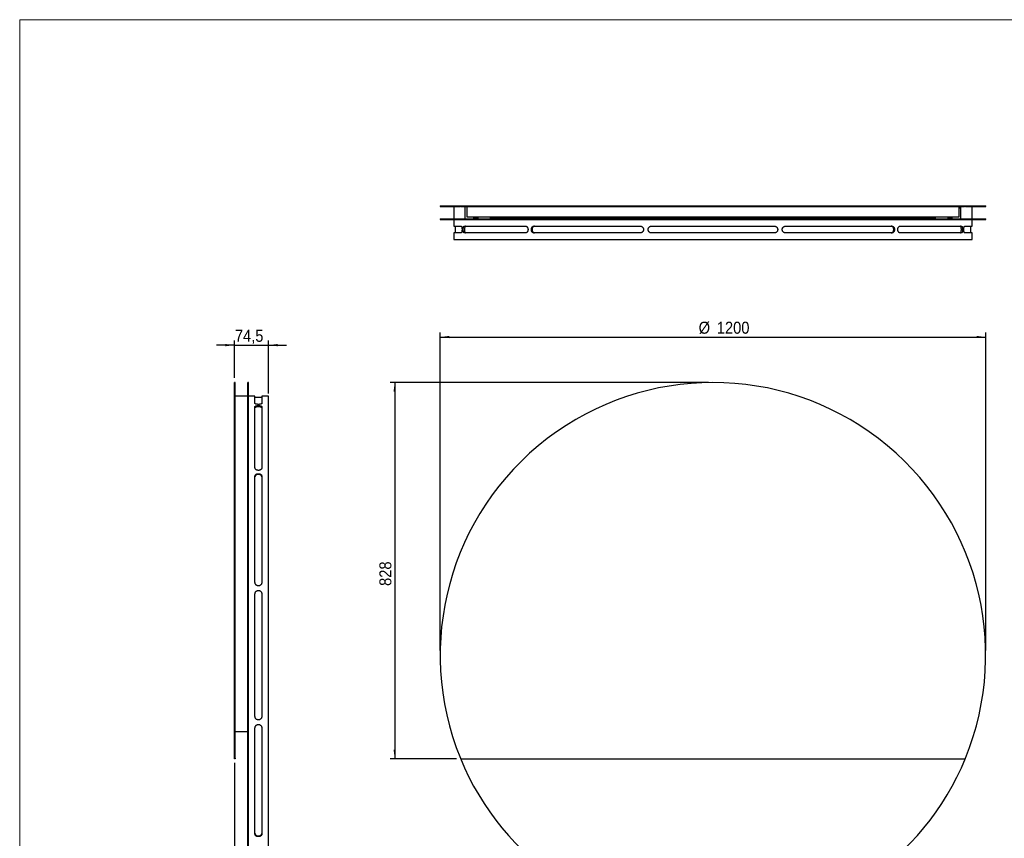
# Model space of a CAD drawing. Header units: millimetres. Extents: x -51 to 4049, y 213 to 3083.
# Tile 2 of 3: x -51 to 2115, y 1281 to 3083. Entities that reach past the tile are written whole.
import ezdxf

# ---------------------------------------------------------------- set-up
doc = ezdxf.new("R2010")
doc.units = ezdxf.units.MM
doc.header["$LTSCALE"] = 10
doc.linetypes.add('SLD-Solido', pattern=[0])
doc.layers.add('QUOTE', color=1, linetype='SLD-Solido')
doc.layers.add('TABELLA', color=7, linetype='Continuous')
doc.styles.add('SLDTEXTSTYLE3', font='GOTHIC.TTF', dxfattribs={"width": 0.913})
doc.dimstyles.new('SLDDIMSTYLE0', dxfattribs={"dimtxt": 26.458333, "dimasz": 20, "dimexe": 0, "dimexo": 0.0625, "dimgap": 6.614583, "dimtad": 1, "dimdec": 1, "dimrnd": 1e-09, "dimzin": 12, "dimdsep": 46, "dimtxsty": 'SLDTEXTSTYLE3', "dimsah": 1, "dimcen": 0.09, "dimadec": 0, "dimazin": 3, "dimtfac": 1, "dimtdec": 1, "dimtofl": 0, "dimtmove": 0, "dimatfit": 3, "dimfxl": 1, "dimfrac": 2, "dimtolj": 1, "dimtzin": 12, "dimarcsym": 0})
doc.dimstyles.new('SLDDIMSTYLE1', dxfattribs={"dimtxt": 26.458333, "dimasz": 20, "dimexe": 0, "dimexo": 0.0625, "dimgap": 6.614583, "dimtad": 1, "dimdec": 1, "dimrnd": 1e-09, "dimzin": 12, "dimdsep": 46, "dimtxsty": 'SLDTEXTSTYLE3', "dimsah": 1, "dimcen": 0.09, "dimadec": 0, "dimazin": 3, "dimtfac": 1, "dimtdec": 1, "dimtmove": 0, "dimatfit": 0, "dimfxl": 1, "dimfrac": 2, "dimtolj": 1, "dimtzin": 12, "dimarcsym": 0})

# ---------------------------------------------------------------- blocks, each defined once
blk = doc.blocks.new('_D')
at = {"layer": 'QUOTE', "transparency": 16777216}
for p, q in [((1463.8, 2284.5), (763.8, 2284.5)), ((773.8, 2284.5), (773.8, 1456.5)), ((910.1, 1456.5), (763.8, 1456.5))]:
    blk.add_line(p, q, dxfattribs=at)
for points in [[(773.8, 2284.5), (771.3, 2264.5), (776.3, 2264.5)], [(773.8, 1456.5), (776.3, 1476.5), (771.3, 1476.5)]]:
    blk.add_solid(points, dxfattribs=at)
at = {"layer": 'QUOTE', "transparency": 16777216, "insert": (740, 1836.8), "char_height": 26.46, "attachment_point": 1, "rotation": 90, "style": 'SLDTEXTSTYLE3'}
blk.add_mtext('828', dxfattribs=at)
blk = doc.blocks.new('_D_1')
at = {"layer": 'QUOTE', "transparency": 16777216}
for p, q in [((873.8, 1694.5), (873.8, 2394.5)), ((873.8, 2384.5), (2073.8, 2384.5)), ((2073.8, 1694.5), (2073.8, 2394.5))]:
    blk.add_line(p, q, dxfattribs=at)
for points in [[(873.8, 2384.5), (893.8, 2382), (893.8, 2387)], [(2073.8, 2384.5), (2053.8, 2387), (2053.8, 2382)]]:
    blk.add_solid(points, dxfattribs=at)
at = {"layer": 'QUOTE', "transparency": 16777216, "char_height": 26.46, "attachment_point": 1, "style": 'SLDTEXTSTYLE3'}
for s, insert in [('%%c', (1442.4, 2418.3)), ('1200', (1482.3, 2418.3))]:
    blk.add_mtext(s, dxfattribs=dict(at, insert=insert))
blk = doc.blocks.new('_D_2')
at = {"layer": 'QUOTE', "transparency": 16777216}
for p, q in [((421.5, 1447.7), (421.5, 1011.1)), ((450.5, 1074.5), (450.5, 1011.1)), ((421.5, 1021.1), (364.2, 1021.1)), ((421.5, 1021.1), (450.5, 1021.1)), ((450.5, 1021.1), (490.5, 1021.1))]:
    blk.add_line(p, q, dxfattribs=at)
for points in [[(421.5, 1021.1), (401.5, 1023.6), (401.5, 1018.6)], [(450.5, 1021.1), (470.5, 1018.6), (470.5, 1023.6)]]:
    blk.add_solid(points, dxfattribs=at)
at = {"layer": 'QUOTE', "transparency": 16777216, "insert": (364.2, 1054.9), "char_height": 26.46, "attachment_point": 1, "style": 'SLDTEXTSTYLE3'}
blk.add_mtext('29', dxfattribs=at)
blk = doc.blocks.new('_D_4')
at = {"layer": 'QUOTE', "transparency": 16777216}
for p, q in [((421.5, 2366.7), (381.5, 2366.7)), ((421.5, 2294.5), (421.5, 2376.7)), ((421.5, 2366.7), (496, 2366.7)), ((496, 2260), (496, 2376.7)), ((496, 2366.7), (536, 2366.7))]:
    blk.add_line(p, q, dxfattribs=at)
for points in [[(421.5, 2366.7), (401.5, 2369.2), (401.5, 2364.2)], [(496, 2366.7), (516, 2364.2), (516, 2369.2)]]:
    blk.add_solid(points, dxfattribs=at)
at = {"layer": 'QUOTE', "transparency": 16777216, "insert": (422.2, 2400.5), "char_height": 26.46, "attachment_point": 1, "style": 'SLDTEXTSTYLE3'}
blk.add_mtext('74,5', dxfattribs=at)

msp = doc.modelspace()

# ---------------------------------------------------------------- linework, layer by layer
for p, q in [((873.78, 2673.58), (873.78, 2672.08)), ((873.78, 2673.58), (918.28, 2673.58)), ((873.78, 2672.08), (918.28, 2672.08)), ((903.78, 2672.08), (903.78, 2644.58)), ((918.28, 2673.58), (920.13, 2673.58)), ((918.28, 2672.08), (918.28, 2673.58)), ((920.13, 2672.08), (918.28, 2672.08)), ((920.13, 2673.58), (2027.43, 2673.58)), ((920.13, 2673.58), (920.13, 2672.08)), ((920.13, 2672.08), (2027.43, 2672.08)), ((929.1, 2644.58), (929.1, 2672.08)), ((932.28, 2672.08), (932.28, 2649.08)), ((2015.28, 2649.08), (2015.28, 2672.08)), ((2015.28, 2669.08), (2018.46, 2669.08)), ((2018.46, 2672.08), (2018.46, 2644.58)), ((2027.43, 2673.58), (2029.28, 2673.58)), ((2027.43, 2672.08), (2027.43, 2673.58)), ((2029.28, 2672.08), (2027.43, 2672.08)), ((2029.28, 2673.58), (2073.78, 2673.58)), ((2029.28, 2673.58), (2029.28, 2672.08)), ((2029.28, 2672.08), (2073.78, 2672.08)), ((2043.78, 2644.58), (2043.78, 2672.08)), ((2073.78, 2672.08), (2073.78, 2673.58)), ((873.78, 2644.58), (873.78, 2643.08)), ((873.78, 2644.58), (2073.78, 2644.58)), ((873.78, 2643.08), (2073.78, 2643.08)), ((903.78, 2643.08), (903.78, 2628.58)), ((932.28, 2649.08), (2015.28, 2649.08)), ((947.24, 2647.08), (947.24, 2644.58)), ((957.24, 2647.08), (947.24, 2647.08)), ((957.24, 2644.58), (957.24, 2647.08)), ((983.78, 2647.08), (983.78, 2644.58)), ((991.75, 2647.08), (983.78, 2647.08)), ((991.75, 2644.58), (991.75, 2647.08)), ((991.75, 2647.08), (1020.78, 2647.08)), ((1020.78, 2647.08), (1020.78, 2644.58)), ((1026.78, 2647.08), (1020.78, 2647.08)), ((1026.78, 2644.58), (1026.78, 2647.08)), ((1026.78, 2647.08), (1920.78, 2647.08)), ((1061.25, 2649.08), (1061.25, 2647.08)), ((1064.3, 2647.08), (1064.3, 2649.08)), ((1068.83, 2647.08), (1068.83, 2649.08)), ((1070.31, 2647.08), (1070.31, 2649.08)), ((1469.42, 2647.08), (1469.42, 2649.08)), ((1470.27, 2649.08), (1470.27, 2647.08)), ((1474.63, 2647.08), (1474.63, 2649.08)), ((1478.14, 2647.08), (1478.14, 2649.08)), ((1877.26, 2647.08), (1877.26, 2649.08)), ((1878.7, 2649.08), (1878.7, 2647.08)), ((1883.22, 2647.08), (1883.22, 2649.08)), ((1886.3, 2647.08), (1886.3, 2649.08)), ((1920.78, 2647.08), (1920.78, 2644.58)), ((1926.78, 2647.08), (1920.78, 2647.08)), ((1926.78, 2644.58), (1926.78, 2647.08)), ((1926.78, 2647.08), (1955.81, 2647.08)), ((1955.81, 2647.08), (1955.81, 2644.58)), ((1963.78, 2647.08), (1955.81, 2647.08)), ((1963.78, 2644.58), (1963.78, 2647.08)), ((1990.32, 2647.08), (1990.32, 2644.58)), ((2000.32, 2647.08), (1990.32, 2647.08)), ((2000.32, 2644.58), (2000.32, 2647.08)), ((2043.78, 2628.58), (2043.78, 2643.08)), ((2073.78, 2643.08), (2073.78, 2644.58)), ((903.78, 2628.58), (920, 2628.58)), ((906.78, 2628.58), (906.78, 2613.58)), ((926.69, 2628.58), (1061.69, 2628.58)), ((1079.97, 2628.58), (1313.8, 2628.58)), ((1338.78, 2628.58), (1608.78, 2628.58)), ((1633.76, 2628.58), (1867.58, 2628.58)), ((1885.87, 2628.58), (2020.87, 2628.58)), ((2027.56, 2628.58), (2043.78, 2628.58)), ((2040.78, 2613.58), (2040.78, 2628.58)), ((903.78, 2613.58), (903.78, 2599.08)), ((920, 2613.58), (903.78, 2613.58)), ((1061.69, 2613.58), (926.69, 2613.58)), ((1313.8, 2613.58), (1079.97, 2613.58)), ((1608.78, 2613.58), (1338.78, 2613.58)), ((1867.58, 2613.58), (1633.76, 2613.58)), ((2020.87, 2613.58), (1885.87, 2613.58)), ((2043.78, 2613.58), (2027.56, 2613.58)), ((2043.78, 2599.08), (2043.78, 2613.58)), ((903.78, 2599.08), (2043.78, 2599.08)), ((422.96, 2284.46), (421.46, 2284.46)), ((421.46, 1457.7), (421.46, 2284.46)), ((422.96, 1457.7), (422.96, 2284.46)), ((451.96, 2284.46), (450.46, 2284.46)), ((450.46, 1684.46), (450.46, 2284.46)), ((451.96, 1684.46), (451.96, 2284.46)), ((434.92, 2254.46), (422.96, 2254.46)), ((450.46, 2254.46), (439.02, 2254.46)), ((466.46, 2254.46), (451.96, 2254.46)), ((466.46, 2238.24), (466.46, 2254.46)), ((495.96, 2254.46), (481.46, 2254.46)), ((481.46, 2254.46), (481.46, 2238.24)), ((495.96, 1684.46), (495.96, 2254.46)), ((481.46, 2251.46), (466.46, 2251.46)), ((466.46, 2096.55), (466.46, 2231.55)), ((481.46, 2231.55), (481.46, 2096.55)), ((466.46, 1844.44), (466.46, 2078.26)), ((481.46, 2078.26), (481.46, 1844.44)), ((466.46, 1549.46), (466.46, 1819.46)), ((481.46, 1819.46), (481.46, 1549.46)), ((450.46, 1084.46), (450.46, 1684.46)), ((451.96, 1084.46), (451.96, 1684.46)), ((495.96, 1114.46), (495.96, 1684.46)), ((422.96, 1516.46), (450.46, 1516.46)), ((466.46, 1290.65), (466.46, 1524.48)), ((481.46, 1524.48), (481.46, 1290.65)), ((421.46, 1457.7), (422.96, 1457.7)), ((421.46, 1456.46), (421.46, 1457.7)), ((422.96, 1456.46), (421.46, 1456.46)), ((422.96, 1457.7), (422.96, 1456.46)), ((920.13, 1456.46), (2027.43, 1456.46))]:
    msp.add_line(p, q)
for centre, radius, start, end in [((1473.78, 1684.46), 600, 337.7947, 202.2053), ((1473.78, 1684.46), 600, 202.2053, 337.7947), ((920.13, 1458.46), 2, 202.2053, 270), ((2027.43, 1458.46), 2, 270, 337.7947)]:
    msp.add_arc(centre, radius, start, end)
for points, knots in [([(920, 2628.58), (920.12, 2628.58), (920.23, 2628.53), (920.41, 2628.39), (920.47, 2628.34), (920.58, 2628.2), (920.64, 2628.12), (920.81, 2627.84), (920.92, 2627.61), (921.12, 2627.08), (921.22, 2626.77), (921.39, 2626.08), (921.47, 2625.7), (921.58, 2625.09), (921.61, 2624.88), (921.68, 2624.44), (921.7, 2624.22), (921.78, 2623.54), (921.81, 2623.06), (921.87, 2622.08), (921.88, 2621.58), (921.88, 2620.84), (921.88, 2620.59), (921.86, 2620.09), (921.85, 2619.85), (921.82, 2619.11), (921.78, 2618.64), (921.7, 2617.95), (921.68, 2617.73), (921.62, 2617.29), (921.58, 2617.08), (921.48, 2616.47), (921.4, 2616.09), (921.22, 2615.39), (921.12, 2615.09), (920.97, 2614.69), (920.92, 2614.56), (920.81, 2614.33), (920.75, 2614.23), (920.58, 2613.95), (920.47, 2613.82), (920.24, 2613.63), (920.12, 2613.58), (920, 2613.58)], [0, 0, 0, 0, 0.0625, 0.0625, 0.09375, 0.09375, 0.125, 0.125, 0.1875, 0.1875, 0.25, 0.25, 0.3125, 0.3125, 0.34375, 0.34375, 0.375, 0.375, 0.4375, 0.4375, 0.5, 0.5, 0.53125, 0.53125, 0.5625, 0.5625, 0.625, 0.625, 0.65625, 0.65625, 0.6875, 0.6875, 0.75, 0.75, 0.8125, 0.8125, 0.84375, 0.84375, 0.875, 0.875, 0.9375, 0.9375, 1, 1, 1, 1]), ([(926.69, 2613.58), (926.55, 2613.58), (926.41, 2613.63), (926.21, 2613.77), (926.14, 2613.82), (926.01, 2613.96), (925.94, 2614.04), (925.75, 2614.32), (925.63, 2614.55), (925.4, 2615.08), (925.29, 2615.39), (925.09, 2616.08), (925.01, 2616.46), (924.89, 2617.07), (924.85, 2617.28), (924.79, 2617.72), (924.76, 2617.94), (924.68, 2618.62), (924.64, 2619.1), (924.58, 2620.08), (924.57, 2620.58), (924.57, 2621.32), (924.57, 2621.57), (924.59, 2622.07), (924.6, 2622.31), (924.64, 2623.05), (924.68, 2623.52), (924.76, 2624.21), (924.79, 2624.43), (924.85, 2624.87), (924.89, 2625.08), (925, 2625.69), (925.09, 2626.07), (925.29, 2626.77), (925.4, 2627.07), (925.57, 2627.47), (925.63, 2627.6), (925.75, 2627.83), (925.81, 2627.93), (926, 2628.21), (926.14, 2628.34), (926.41, 2628.53), (926.55, 2628.58), (926.69, 2628.58)], [0, 0, 0, 0, 0.0625, 0.0625, 0.09375, 0.09375, 0.125, 0.125, 0.1875, 0.1875, 0.25, 0.25, 0.3125, 0.3125, 0.34375, 0.34375, 0.375, 0.375, 0.4375, 0.4375, 0.5, 0.5, 0.53125, 0.53125, 0.5625, 0.5625, 0.625, 0.625, 0.65625, 0.65625, 0.6875, 0.6875, 0.75, 0.75, 0.8125, 0.8125, 0.84375, 0.84375, 0.875, 0.875, 0.9375, 0.9375, 1, 1, 1, 1]), ([(929.36, 2628.58), (929.22, 2628.58), (929.09, 2628.53), (928.88, 2628.39), (928.82, 2628.34), (928.68, 2628.2), (928.62, 2628.12), (928.43, 2627.84), (928.31, 2627.61), (928.08, 2627.08), (927.97, 2626.77), (927.78, 2626.08), (927.69, 2625.71), (927.57, 2625.09), (927.54, 2624.88), (927.47, 2624.44), (927.44, 2624.22), (927.36, 2623.54), (927.32, 2623.07), (927.27, 2622.08), (927.25, 2621.58), (927.25, 2620.84), (927.26, 2620.59), (927.27, 2620.09), (927.28, 2619.84), (927.32, 2619.11), (927.36, 2618.64), (927.44, 2617.95), (927.47, 2617.73), (927.54, 2617.29), (927.57, 2617.08), (927.69, 2616.47), (927.77, 2616.09), (927.97, 2615.39), (928.08, 2615.09), (928.25, 2614.69), (928.31, 2614.56), (928.43, 2614.33), (928.49, 2614.23), (928.68, 2613.95), (928.81, 2613.82), (929.08, 2613.63), (929.22, 2613.58), (929.36, 2613.58)], [0, 0, 0, 0, 0.0625, 0.0625, 0.09375, 0.09375, 0.125, 0.125, 0.1875, 0.1875, 0.25, 0.25, 0.3125, 0.3125, 0.34375, 0.34375, 0.375, 0.375, 0.4375, 0.4375, 0.5, 0.5, 0.53125, 0.53125, 0.5625, 0.5625, 0.625, 0.625, 0.65625, 0.65625, 0.6875, 0.6875, 0.75, 0.75, 0.8125, 0.8125, 0.84375, 0.84375, 0.875, 0.875, 0.9375, 0.9375, 1, 1, 1, 1]), ([(1061.69, 2628.58), (1062.04, 2628.58), (1062.38, 2628.53), (1062.89, 2628.39), (1063.05, 2628.34), (1063.39, 2628.2), (1063.55, 2628.12), (1064.04, 2627.84), (1064.34, 2627.61), (1064.93, 2627.08), (1065.2, 2626.77), (1065.71, 2626.08), (1065.93, 2625.7), (1066.23, 2625.09), (1066.33, 2624.88), (1066.5, 2624.44), (1066.57, 2624.22), (1066.78, 2623.54), (1066.89, 2623.06), (1067.03, 2622.08), (1067.07, 2621.58), (1067.07, 2620.84), (1067.06, 2620.59), (1067.03, 2620.09), (1067, 2619.85), (1066.89, 2619.11), (1066.79, 2618.64), (1066.58, 2617.95), (1066.5, 2617.73), (1066.33, 2617.29), (1066.24, 2617.08), (1065.94, 2616.47), (1065.71, 2616.09), (1065.21, 2615.39), (1064.93, 2615.09), (1064.5, 2614.69), (1064.35, 2614.56), (1064.04, 2614.33), (1063.88, 2614.23), (1063.39, 2613.95), (1063.06, 2613.82), (1062.39, 2613.63), (1062.04, 2613.58), (1061.69, 2613.58)], [0, 0, 0, 0, 0.0625, 0.0625, 0.09375, 0.09375, 0.125, 0.125, 0.1875, 0.1875, 0.25, 0.25, 0.3125, 0.3125, 0.34375, 0.34375, 0.375, 0.375, 0.4375, 0.4375, 0.5, 0.5, 0.53125, 0.53125, 0.5625, 0.5625, 0.625, 0.625, 0.65625, 0.65625, 0.6875, 0.6875, 0.75, 0.75, 0.8125, 0.8125, 0.84375, 0.84375, 0.875, 0.875, 0.9375, 0.9375, 1, 1, 1, 1]), ([(1079.97, 2613.58), (1079.61, 2613.58), (1079.25, 2613.63), (1078.73, 2613.77), (1078.55, 2613.82), (1078.21, 2613.96), (1078.04, 2614.04), (1077.53, 2614.32), (1077.22, 2614.55), (1076.62, 2615.08), (1076.33, 2615.39), (1075.81, 2616.08), (1075.58, 2616.46), (1075.28, 2617.07), (1075.18, 2617.28), (1075, 2617.72), (1074.93, 2617.94), (1074.71, 2618.62), (1074.6, 2619.1), (1074.46, 2620.08), (1074.42, 2620.58), (1074.42, 2621.32), (1074.43, 2621.57), (1074.47, 2622.07), (1074.49, 2622.31), (1074.6, 2623.05), (1074.71, 2623.52), (1074.92, 2624.21), (1075, 2624.43), (1075.18, 2624.87), (1075.27, 2625.08), (1075.58, 2625.69), (1075.81, 2626.07), (1076.33, 2626.77), (1076.61, 2627.07), (1077.06, 2627.47), (1077.21, 2627.6), (1077.53, 2627.83), (1077.7, 2627.93), (1078.2, 2628.21), (1078.54, 2628.34), (1079.25, 2628.53), (1079.61, 2628.58), (1079.97, 2628.58)], [0, 0, 0, 0, 0.0625, 0.0625, 0.09375, 0.09375, 0.125, 0.125, 0.1875, 0.1875, 0.25, 0.25, 0.3125, 0.3125, 0.34375, 0.34375, 0.375, 0.375, 0.4375, 0.4375, 0.5, 0.5, 0.53125, 0.53125, 0.5625, 0.5625, 0.625, 0.625, 0.65625, 0.65625, 0.6875, 0.6875, 0.75, 0.75, 0.8125, 0.8125, 0.84375, 0.84375, 0.875, 0.875, 0.9375, 0.9375, 1, 1, 1, 1]), ([(1081.52, 2628.58), (1081.16, 2628.58), (1080.8, 2628.53), (1080.27, 2628.39), (1080.1, 2628.34), (1079.75, 2628.2), (1079.58, 2628.12), (1079.08, 2627.84), (1078.76, 2627.61), (1078.16, 2627.08), (1077.88, 2626.77), (1077.36, 2626.08), (1077.13, 2625.71), (1076.82, 2625.09), (1076.73, 2624.88), (1076.55, 2624.44), (1076.47, 2624.22), (1076.26, 2623.54), (1076.15, 2623.07), (1076.01, 2622.08), (1075.97, 2621.58), (1075.97, 2620.84), (1075.98, 2620.59), (1076.01, 2620.09), (1076.04, 2619.84), (1076.15, 2619.11), (1076.26, 2618.64), (1076.47, 2617.95), (1076.55, 2617.73), (1076.72, 2617.29), (1076.82, 2617.08), (1077.12, 2616.47), (1077.36, 2616.09), (1077.88, 2615.39), (1078.16, 2615.09), (1078.61, 2614.69), (1078.76, 2614.56), (1079.08, 2614.33), (1079.25, 2614.23), (1079.75, 2613.95), (1080.09, 2613.82), (1080.79, 2613.63), (1081.16, 2613.58), (1081.52, 2613.58)], [0, 0, 0, 0, 0.0625, 0.0625, 0.09375, 0.09375, 0.125, 0.125, 0.1875, 0.1875, 0.25, 0.25, 0.3125, 0.3125, 0.34375, 0.34375, 0.375, 0.375, 0.4375, 0.4375, 0.5, 0.5, 0.53125, 0.53125, 0.5625, 0.5625, 0.625, 0.625, 0.65625, 0.65625, 0.6875, 0.6875, 0.75, 0.75, 0.8125, 0.8125, 0.84375, 0.84375, 0.875, 0.875, 0.9375, 0.9375, 1, 1, 1, 1]), ([(1313.8, 2628.58), (1314.28, 2628.58), (1314.76, 2628.53), (1315.46, 2628.39), (1315.69, 2628.34), (1316.15, 2628.2), (1316.38, 2628.12), (1317.05, 2627.84), (1317.48, 2627.61), (1318.28, 2627.08), (1318.67, 2626.77), (1319.36, 2626.08), (1319.67, 2625.7), (1320.09, 2625.09), (1320.21, 2624.88), (1320.45, 2624.44), (1320.56, 2624.22), (1320.84, 2623.54), (1320.99, 2623.06), (1321.19, 2622.08), (1321.24, 2621.58), (1321.24, 2620.84), (1321.23, 2620.59), (1321.18, 2620.09), (1321.14, 2619.85), (1320.99, 2619.11), (1320.85, 2618.64), (1320.56, 2617.95), (1320.46, 2617.73), (1320.22, 2617.29), (1320.09, 2617.08), (1319.68, 2616.47), (1319.37, 2616.09), (1318.67, 2615.39), (1318.29, 2615.09), (1317.69, 2614.69), (1317.48, 2614.56), (1317.05, 2614.33), (1316.83, 2614.23), (1316.16, 2613.95), (1315.71, 2613.82), (1314.77, 2613.63), (1314.28, 2613.58), (1313.8, 2613.58)], [0, 0, 0, 0, 0.0625, 0.0625, 0.09375, 0.09375, 0.125, 0.125, 0.1875, 0.1875, 0.25, 0.25, 0.3125, 0.3125, 0.34375, 0.34375, 0.375, 0.375, 0.4375, 0.4375, 0.5, 0.5, 0.53125, 0.53125, 0.5625, 0.5625, 0.625, 0.625, 0.65625, 0.65625, 0.6875, 0.6875, 0.75, 0.75, 0.8125, 0.8125, 0.84375, 0.84375, 0.875, 0.875, 0.9375, 0.9375, 1, 1, 1, 1]), ([(1338.78, 2613.58), (1338.29, 2613.58), (1337.81, 2613.63), (1337.1, 2613.77), (1336.87, 2613.82), (1336.4, 2613.96), (1336.17, 2614.04), (1335.49, 2614.32), (1335.06, 2614.55), (1334.25, 2615.08), (1333.87, 2615.39), (1333.17, 2616.08), (1332.85, 2616.46), (1332.44, 2617.07), (1332.31, 2617.28), (1332.07, 2617.72), (1331.96, 2617.94), (1331.68, 2618.62), (1331.53, 2619.1), (1331.33, 2620.08), (1331.28, 2620.58), (1331.28, 2621.32), (1331.29, 2621.57), (1331.34, 2622.07), (1331.38, 2622.31), (1331.52, 2623.05), (1331.67, 2623.52), (1331.96, 2624.21), (1332.07, 2624.43), (1332.3, 2624.87), (1332.43, 2625.08), (1332.84, 2625.69), (1333.16, 2626.07), (1333.86, 2626.77), (1334.24, 2627.07), (1334.85, 2627.47), (1335.06, 2627.6), (1335.49, 2627.83), (1335.72, 2627.93), (1336.39, 2628.21), (1336.85, 2628.34), (1337.8, 2628.53), (1338.29, 2628.58), (1338.78, 2628.58)], [0, 0, 0, 0, 0.0625, 0.0625, 0.09375, 0.09375, 0.125, 0.125, 0.1875, 0.1875, 0.25, 0.25, 0.3125, 0.3125, 0.34375, 0.34375, 0.375, 0.375, 0.4375, 0.4375, 0.5, 0.5, 0.53125, 0.53125, 0.5625, 0.5625, 0.625, 0.625, 0.65625, 0.65625, 0.6875, 0.6875, 0.75, 0.75, 0.8125, 0.8125, 0.84375, 0.84375, 0.875, 0.875, 0.9375, 0.9375, 1, 1, 1, 1]), ([(1608.78, 2628.58), (1609.27, 2628.58), (1609.75, 2628.53), (1610.46, 2628.39), (1610.69, 2628.34), (1611.16, 2628.2), (1611.39, 2628.12), (1612.07, 2627.84), (1612.49, 2627.61), (1613.31, 2627.08), (1613.69, 2626.77), (1614.39, 2626.08), (1614.7, 2625.7), (1615.12, 2625.09), (1615.25, 2624.88), (1615.49, 2624.44), (1615.59, 2624.22), (1615.88, 2623.54), (1616.03, 2623.06), (1616.23, 2622.08), (1616.28, 2621.58), (1616.28, 2620.84), (1616.27, 2620.59), (1616.22, 2620.09), (1616.18, 2619.85), (1616.03, 2619.11), (1615.89, 2618.64), (1615.6, 2617.95), (1615.49, 2617.73), (1615.26, 2617.29), (1615.13, 2617.08), (1614.71, 2616.47), (1614.4, 2616.09), (1613.7, 2615.39), (1613.32, 2615.09), (1612.71, 2614.69), (1612.5, 2614.56), (1612.07, 2614.33), (1611.84, 2614.23), (1611.17, 2613.95), (1610.71, 2613.82), (1609.76, 2613.63), (1609.27, 2613.58), (1608.78, 2613.58)], [0, 0, 0, 0, 0.0625, 0.0625, 0.09375, 0.09375, 0.125, 0.125, 0.1875, 0.1875, 0.25, 0.25, 0.3125, 0.3125, 0.34375, 0.34375, 0.375, 0.375, 0.4375, 0.4375, 0.5, 0.5, 0.53125, 0.53125, 0.5625, 0.5625, 0.625, 0.625, 0.65625, 0.65625, 0.6875, 0.6875, 0.75, 0.75, 0.8125, 0.8125, 0.84375, 0.84375, 0.875, 0.875, 0.9375, 0.9375, 1, 1, 1, 1]), ([(1633.76, 2613.58), (1633.27, 2613.58), (1632.8, 2613.63), (1632.1, 2613.77), (1631.87, 2613.82), (1631.4, 2613.96), (1631.18, 2614.04), (1630.51, 2614.32), (1630.08, 2614.55), (1629.28, 2615.08), (1628.89, 2615.39), (1628.2, 2616.08), (1627.89, 2616.46), (1627.47, 2617.07), (1627.34, 2617.28), (1627.11, 2617.72), (1627, 2617.94), (1626.72, 2618.62), (1626.57, 2619.1), (1626.37, 2620.08), (1626.32, 2620.58), (1626.32, 2621.32), (1626.33, 2621.57), (1626.38, 2622.07), (1626.42, 2622.31), (1626.57, 2623.05), (1626.71, 2623.52), (1627, 2624.21), (1627.1, 2624.43), (1627.34, 2624.87), (1627.47, 2625.08), (1627.88, 2625.69), (1628.19, 2626.07), (1628.89, 2626.77), (1629.27, 2627.07), (1629.87, 2627.47), (1630.08, 2627.6), (1630.5, 2627.83), (1630.73, 2627.93), (1631.39, 2628.21), (1631.85, 2628.34), (1632.79, 2628.53), (1633.27, 2628.58), (1633.76, 2628.58)], [0, 0, 0, 0, 0.0625, 0.0625, 0.09375, 0.09375, 0.125, 0.125, 0.1875, 0.1875, 0.25, 0.25, 0.3125, 0.3125, 0.34375, 0.34375, 0.375, 0.375, 0.4375, 0.4375, 0.5, 0.5, 0.53125, 0.53125, 0.5625, 0.5625, 0.625, 0.625, 0.65625, 0.65625, 0.6875, 0.6875, 0.75, 0.75, 0.8125, 0.8125, 0.84375, 0.84375, 0.875, 0.875, 0.9375, 0.9375, 1, 1, 1, 1]), ([(1866.04, 2613.58), (1866.4, 2613.58), (1866.76, 2613.63), (1867.29, 2613.77), (1867.46, 2613.82), (1867.8, 2613.96), (1867.98, 2614.04), (1868.48, 2614.32), (1868.79, 2614.55), (1869.39, 2615.08), (1869.68, 2615.39), (1870.2, 2616.08), (1870.43, 2616.45), (1870.73, 2617.07), (1870.83, 2617.28), (1871.01, 2617.72), (1871.08, 2617.94), (1871.3, 2618.62), (1871.4, 2619.09), (1871.55, 2620.08), (1871.59, 2620.58), (1871.59, 2621.32), (1871.58, 2621.57), (1871.54, 2622.07), (1871.52, 2622.32), (1871.41, 2623.05), (1871.3, 2623.52), (1871.09, 2624.21), (1871.01, 2624.43), (1870.83, 2624.87), (1870.74, 2625.08), (1870.43, 2625.69), (1870.2, 2626.07), (1869.68, 2626.77), (1869.4, 2627.07), (1868.95, 2627.47), (1868.8, 2627.6), (1868.48, 2627.83), (1868.31, 2627.93), (1867.81, 2628.21), (1867.47, 2628.34), (1866.77, 2628.53), (1866.4, 2628.58), (1866.04, 2628.58)], [0, 0, 0, 0, 0.0625, 0.0625, 0.09375, 0.09375, 0.125, 0.125, 0.1875, 0.1875, 0.25, 0.25, 0.3125, 0.3125, 0.34375, 0.34375, 0.375, 0.375, 0.4375, 0.4375, 0.5, 0.5, 0.53125, 0.53125, 0.5625, 0.5625, 0.625, 0.625, 0.65625, 0.65625, 0.6875, 0.6875, 0.75, 0.75, 0.8125, 0.8125, 0.84375, 0.84375, 0.875, 0.875, 0.9375, 0.9375, 1, 1, 1, 1]), ([(1867.58, 2628.58), (1867.95, 2628.58), (1868.3, 2628.53), (1868.83, 2628.39), (1869.01, 2628.34), (1869.35, 2628.2), (1869.52, 2628.12), (1870.02, 2627.84), (1870.34, 2627.61), (1870.94, 2627.08), (1871.23, 2626.77), (1871.74, 2626.08), (1871.98, 2625.7), (1872.28, 2625.09), (1872.38, 2624.88), (1872.55, 2624.44), (1872.63, 2624.22), (1872.85, 2623.54), (1872.95, 2623.06), (1873.1, 2622.08), (1873.14, 2621.58), (1873.14, 2620.84), (1873.13, 2620.59), (1873.09, 2620.09), (1873.07, 2619.85), (1872.96, 2619.11), (1872.85, 2618.64), (1872.64, 2617.95), (1872.56, 2617.73), (1872.38, 2617.29), (1872.29, 2617.08), (1871.98, 2616.47), (1871.75, 2616.09), (1871.23, 2615.39), (1870.95, 2615.09), (1870.5, 2614.69), (1870.34, 2614.56), (1870.02, 2614.33), (1869.86, 2614.23), (1869.36, 2613.95), (1869.02, 2613.82), (1868.31, 2613.63), (1867.95, 2613.58), (1867.58, 2613.58)], [0, 0, 0, 0, 0.0625, 0.0625, 0.09375, 0.09375, 0.125, 0.125, 0.1875, 0.1875, 0.25, 0.25, 0.3125, 0.3125, 0.34375, 0.34375, 0.375, 0.375, 0.4375, 0.4375, 0.5, 0.5, 0.53125, 0.53125, 0.5625, 0.5625, 0.625, 0.625, 0.65625, 0.65625, 0.6875, 0.6875, 0.75, 0.75, 0.8125, 0.8125, 0.84375, 0.84375, 0.875, 0.875, 0.9375, 0.9375, 1, 1, 1, 1]), ([(1885.87, 2613.58), (1885.52, 2613.58), (1885.18, 2613.63), (1884.67, 2613.77), (1884.51, 2613.82), (1884.17, 2613.96), (1884.01, 2614.04), (1883.52, 2614.32), (1883.22, 2614.55), (1882.63, 2615.08), (1882.35, 2615.39), (1881.85, 2616.08), (1881.63, 2616.46), (1881.33, 2617.07), (1881.23, 2617.28), (1881.06, 2617.72), (1880.98, 2617.94), (1880.78, 2618.62), (1880.67, 2619.1), (1880.53, 2620.08), (1880.49, 2620.58), (1880.49, 2621.32), (1880.5, 2621.57), (1880.53, 2622.07), (1880.56, 2622.31), (1880.67, 2623.05), (1880.77, 2623.52), (1880.98, 2624.21), (1881.06, 2624.43), (1881.23, 2624.87), (1881.32, 2625.08), (1881.62, 2625.69), (1881.85, 2626.07), (1882.35, 2626.77), (1882.63, 2627.07), (1883.06, 2627.47), (1883.21, 2627.6), (1883.52, 2627.83), (1883.68, 2627.93), (1884.17, 2628.21), (1884.5, 2628.34), (1885.17, 2628.53), (1885.52, 2628.58), (1885.87, 2628.58)], [0, 0, 0, 0, 0.0625, 0.0625, 0.09375, 0.09375, 0.125, 0.125, 0.1875, 0.1875, 0.25, 0.25, 0.3125, 0.3125, 0.34375, 0.34375, 0.375, 0.375, 0.4375, 0.4375, 0.5, 0.5, 0.53125, 0.53125, 0.5625, 0.5625, 0.625, 0.625, 0.65625, 0.65625, 0.6875, 0.6875, 0.75, 0.75, 0.8125, 0.8125, 0.84375, 0.84375, 0.875, 0.875, 0.9375, 0.9375, 1, 1, 1, 1]), ([(2018.19, 2613.58), (2018.33, 2613.58), (2018.47, 2613.63), (2018.67, 2613.77), (2018.74, 2613.82), (2018.87, 2613.96), (2018.94, 2614.04), (2019.13, 2614.32), (2019.25, 2614.55), (2019.48, 2615.08), (2019.59, 2615.39), (2019.78, 2616.08), (2019.87, 2616.45), (2019.98, 2617.07), (2020.02, 2617.28), (2020.09, 2617.72), (2020.12, 2617.94), (2020.2, 2618.62), (2020.24, 2619.09), (2020.29, 2620.08), (2020.3, 2620.58), (2020.31, 2621.32), (2020.3, 2621.57), (2020.29, 2622.07), (2020.28, 2622.32), (2020.24, 2623.05), (2020.2, 2623.52), (2020.12, 2624.21), (2020.09, 2624.43), (2020.02, 2624.87), (2019.99, 2625.08), (2019.87, 2625.69), (2019.79, 2626.07), (2019.59, 2626.77), (2019.48, 2627.07), (2019.31, 2627.47), (2019.25, 2627.6), (2019.13, 2627.83), (2019.07, 2627.93), (2018.88, 2628.21), (2018.75, 2628.34), (2018.47, 2628.53), (2018.33, 2628.58), (2018.19, 2628.58)], [0, 0, 0, 0, 0.0625, 0.0625, 0.09375, 0.09375, 0.125, 0.125, 0.1875, 0.1875, 0.25, 0.25, 0.3125, 0.3125, 0.34375, 0.34375, 0.375, 0.375, 0.4375, 0.4375, 0.5, 0.5, 0.53125, 0.53125, 0.5625, 0.5625, 0.625, 0.625, 0.65625, 0.65625, 0.6875, 0.6875, 0.75, 0.75, 0.8125, 0.8125, 0.84375, 0.84375, 0.875, 0.875, 0.9375, 0.9375, 1, 1, 1, 1]), ([(2020.87, 2628.58), (2021.01, 2628.58), (2021.15, 2628.53), (2021.35, 2628.39), (2021.42, 2628.34), (2021.55, 2628.2), (2021.62, 2628.12), (2021.81, 2627.84), (2021.93, 2627.61), (2022.16, 2627.08), (2022.27, 2626.77), (2022.46, 2626.08), (2022.55, 2625.7), (2022.67, 2625.09), (2022.7, 2624.88), (2022.77, 2624.44), (2022.8, 2624.22), (2022.88, 2623.54), (2022.92, 2623.06), (2022.97, 2622.08), (2022.99, 2621.58), (2022.99, 2620.84), (2022.99, 2620.59), (2022.97, 2620.09), (2022.96, 2619.85), (2022.92, 2619.11), (2022.88, 2618.64), (2022.8, 2617.95), (2022.77, 2617.73), (2022.7, 2617.29), (2022.67, 2617.08), (2022.55, 2616.47), (2022.47, 2616.09), (2022.27, 2615.39), (2022.16, 2615.09), (2021.99, 2614.69), (2021.93, 2614.56), (2021.81, 2614.33), (2021.75, 2614.23), (2021.55, 2613.95), (2021.42, 2613.82), (2021.15, 2613.63), (2021.01, 2613.58), (2020.87, 2613.58)], [0, 0, 0, 0, 0.0625, 0.0625, 0.09375, 0.09375, 0.125, 0.125, 0.1875, 0.1875, 0.25, 0.25, 0.3125, 0.3125, 0.34375, 0.34375, 0.375, 0.375, 0.4375, 0.4375, 0.5, 0.5, 0.53125, 0.53125, 0.5625, 0.5625, 0.625, 0.625, 0.65625, 0.65625, 0.6875, 0.6875, 0.75, 0.75, 0.8125, 0.8125, 0.84375, 0.84375, 0.875, 0.875, 0.9375, 0.9375, 1, 1, 1, 1]), ([(2027.56, 2613.58), (2027.44, 2613.58), (2027.32, 2613.63), (2027.15, 2613.77), (2027.09, 2613.82), (2026.98, 2613.96), (2026.92, 2614.04), (2026.75, 2614.32), (2026.64, 2614.55), (2026.44, 2615.08), (2026.34, 2615.39), (2026.16, 2616.08), (2026.08, 2616.46), (2025.98, 2617.07), (2025.94, 2617.28), (2025.88, 2617.72), (2025.86, 2617.94), (2025.78, 2618.62), (2025.74, 2619.1), (2025.69, 2620.08), (2025.68, 2620.58), (2025.68, 2621.32), (2025.68, 2621.57), (2025.69, 2622.07), (2025.7, 2622.31), (2025.74, 2623.05), (2025.78, 2623.52), (2025.85, 2624.21), (2025.88, 2624.43), (2025.94, 2624.87), (2025.98, 2625.08), (2026.08, 2625.69), (2026.16, 2626.07), (2026.34, 2626.77), (2026.44, 2627.07), (2026.59, 2627.47), (2026.64, 2627.6), (2026.75, 2627.83), (2026.81, 2627.93), (2026.97, 2628.21), (2027.09, 2628.34), (2027.32, 2628.53), (2027.44, 2628.58), (2027.56, 2628.58)], [0, 0, 0, 0, 0.0625, 0.0625, 0.09375, 0.09375, 0.125, 0.125, 0.1875, 0.1875, 0.25, 0.25, 0.3125, 0.3125, 0.34375, 0.34375, 0.375, 0.375, 0.4375, 0.4375, 0.5, 0.5, 0.53125, 0.53125, 0.5625, 0.5625, 0.625, 0.625, 0.65625, 0.65625, 0.6875, 0.6875, 0.75, 0.75, 0.8125, 0.8125, 0.84375, 0.84375, 0.875, 0.875, 0.9375, 0.9375, 1, 1, 1, 1]), ([(439.02, 2254.46), (439.01, 2254.46), (438.98, 2254.46), (438.65, 2254.46), (438.14, 2254.46), (437.5, 2254.45), (436.79, 2254.45), (436.11, 2254.46), (435.52, 2254.46), (435.1, 2254.46), (434.89, 2254.46), (434.92, 2254.46), (434.92, 2254.46)], [0, 0, 0, 0, 0.0961422, 0.2035376, 0.3109325, 0.4183269, 0.5257215, 0.6331167, 0.740512, 0.8479067, 0.9553011, 1, 1, 1, 1]), ([(481.46, 2238.24), (481.46, 2238.12), (481.42, 2238), (481.28, 2237.83), (481.22, 2237.77), (481.08, 2237.66), (481, 2237.6), (480.72, 2237.43), (480.5, 2237.32), (479.96, 2237.12), (479.65, 2237.02), (478.96, 2236.84), (478.59, 2236.76), (477.98, 2236.66), (477.76, 2236.62), (477.33, 2236.56), (477.1, 2236.53), (476.42, 2236.46), (475.95, 2236.42), (474.96, 2236.37), (474.47, 2236.36), (473.72, 2236.36), (473.48, 2236.36), (472.98, 2236.37), (472.73, 2236.38), (471.99, 2236.42), (471.52, 2236.46), (470.84, 2236.53), (470.61, 2236.56), (470.17, 2236.62), (469.96, 2236.65), (469.35, 2236.76), (468.97, 2236.84), (468.28, 2237.02), (467.97, 2237.12), (467.57, 2237.27), (467.45, 2237.32), (467.22, 2237.43), (467.11, 2237.49), (466.84, 2237.65), (466.7, 2237.77), (466.51, 2238), (466.46, 2238.12), (466.46, 2238.24)], [0, 0, 0, 0, 0.0625, 0.0625, 0.09375, 0.09375, 0.125, 0.125, 0.1875, 0.1875, 0.25, 0.25, 0.3125, 0.3125, 0.34375, 0.34375, 0.375, 0.375, 0.4375, 0.4375, 0.5, 0.5, 0.53125, 0.53125, 0.5625, 0.5625, 0.625, 0.625, 0.65625, 0.65625, 0.6875, 0.6875, 0.75, 0.75, 0.8125, 0.8125, 0.84375, 0.84375, 0.875, 0.875, 0.9375, 0.9375, 1, 1, 1, 1]), ([(466.46, 2231.55), (466.46, 2231.69), (466.51, 2231.83), (466.65, 2232.03), (466.71, 2232.1), (466.85, 2232.23), (466.93, 2232.3), (467.2, 2232.49), (467.43, 2232.61), (467.96, 2232.84), (468.28, 2232.95), (468.96, 2233.14), (469.34, 2233.23), (469.95, 2233.35), (470.16, 2233.38), (470.6, 2233.45), (470.82, 2233.48), (471.51, 2233.56), (471.98, 2233.6), (472.96, 2233.65), (473.46, 2233.67), (474.2, 2233.67), (474.45, 2233.66), (474.95, 2233.65), (475.2, 2233.64), (475.93, 2233.6), (476.4, 2233.56), (477.09, 2233.48), (477.32, 2233.45), (477.75, 2233.38), (477.96, 2233.35), (478.58, 2233.23), (478.95, 2233.15), (479.65, 2232.95), (479.96, 2232.84), (480.36, 2232.67), (480.48, 2232.61), (480.71, 2232.49), (480.81, 2232.43), (481.09, 2232.23), (481.23, 2232.1), (481.41, 2231.83), (481.46, 2231.69), (481.46, 2231.55)], [0, 0, 0, 0, 0.0625, 0.0625, 0.09375, 0.09375, 0.125, 0.125, 0.1875, 0.1875, 0.25, 0.25, 0.3125, 0.3125, 0.34375, 0.34375, 0.375, 0.375, 0.4375, 0.4375, 0.5, 0.5, 0.53125, 0.53125, 0.5625, 0.5625, 0.625, 0.625, 0.65625, 0.65625, 0.6875, 0.6875, 0.75, 0.75, 0.8125, 0.8125, 0.84375, 0.84375, 0.875, 0.875, 0.9375, 0.9375, 1, 1, 1, 1]), ([(481.46, 2228.87), (481.46, 2229.01), (481.42, 2229.15), (481.28, 2229.35), (481.22, 2229.42), (481.08, 2229.55), (481, 2229.62), (480.72, 2229.81), (480.5, 2229.93), (479.96, 2230.16), (479.65, 2230.27), (478.96, 2230.46), (478.59, 2230.55), (477.98, 2230.66), (477.76, 2230.7), (477.33, 2230.77), (477.1, 2230.8), (476.42, 2230.87), (475.95, 2230.92), (474.96, 2230.97), (474.47, 2230.98), (473.72, 2230.98), (473.48, 2230.98), (472.98, 2230.97), (472.73, 2230.96), (471.99, 2230.92), (471.52, 2230.88), (470.84, 2230.8), (470.61, 2230.77), (470.17, 2230.7), (469.96, 2230.67), (469.35, 2230.55), (468.97, 2230.46), (468.28, 2230.27), (467.97, 2230.16), (467.57, 2229.99), (467.45, 2229.93), (467.22, 2229.81), (467.11, 2229.75), (466.84, 2229.56), (466.7, 2229.42), (466.51, 2229.15), (466.46, 2229.01), (466.46, 2228.87)], [0, 0, 0, 0, 0.0625, 0.0625, 0.09375, 0.09375, 0.125, 0.125, 0.1875, 0.1875, 0.25, 0.25, 0.3125, 0.3125, 0.34375, 0.34375, 0.375, 0.375, 0.4375, 0.4375, 0.5, 0.5, 0.53125, 0.53125, 0.5625, 0.5625, 0.625, 0.625, 0.65625, 0.65625, 0.6875, 0.6875, 0.75, 0.75, 0.8125, 0.8125, 0.84375, 0.84375, 0.875, 0.875, 0.9375, 0.9375, 1, 1, 1, 1]), ([(481.46, 2096.55), (481.46, 2096.2), (481.42, 2095.86), (481.28, 2095.35), (481.22, 2095.18), (481.08, 2094.85), (481, 2094.69), (480.72, 2094.2), (480.5, 2093.9), (479.96, 2093.31), (479.65, 2093.03), (478.96, 2092.53), (478.59, 2092.31), (477.98, 2092.01), (477.76, 2091.91), (477.33, 2091.74), (477.1, 2091.66), (476.42, 2091.46), (475.95, 2091.35), (474.96, 2091.2), (474.47, 2091.17), (473.72, 2091.17), (473.48, 2091.18), (472.98, 2091.21), (472.73, 2091.24), (471.99, 2091.35), (471.52, 2091.45), (470.84, 2091.66), (470.61, 2091.74), (470.17, 2091.91), (469.96, 2092), (469.35, 2092.3), (468.97, 2092.52), (468.28, 2093.03), (467.97, 2093.31), (467.57, 2093.74), (467.45, 2093.89), (467.22, 2094.2), (467.11, 2094.36), (466.84, 2094.84), (466.7, 2095.18), (466.51, 2095.85), (466.46, 2096.2), (466.46, 2096.55)], [0, 0, 0, 0, 0.0625, 0.0625, 0.09375, 0.09375, 0.125, 0.125, 0.1875, 0.1875, 0.25, 0.25, 0.3125, 0.3125, 0.34375, 0.34375, 0.375, 0.375, 0.4375, 0.4375, 0.5, 0.5, 0.53125, 0.53125, 0.5625, 0.5625, 0.625, 0.625, 0.65625, 0.65625, 0.6875, 0.6875, 0.75, 0.75, 0.8125, 0.8125, 0.84375, 0.84375, 0.875, 0.875, 0.9375, 0.9375, 1, 1, 1, 1]), ([(466.46, 2078.26), (466.46, 2078.63), (466.51, 2078.98), (466.65, 2079.51), (466.71, 2079.69), (466.85, 2080.03), (466.93, 2080.2), (467.2, 2080.7), (467.43, 2081.02), (467.96, 2081.62), (468.28, 2081.91), (468.96, 2082.42), (469.34, 2082.66), (469.95, 2082.96), (470.16, 2083.06), (470.6, 2083.23), (470.82, 2083.31), (471.51, 2083.52), (471.98, 2083.63), (472.96, 2083.78), (473.46, 2083.82), (474.2, 2083.82), (474.45, 2083.81), (474.95, 2083.77), (475.2, 2083.74), (475.93, 2083.64), (476.4, 2083.53), (477.09, 2083.32), (477.32, 2083.24), (477.75, 2083.06), (477.96, 2082.97), (478.58, 2082.66), (478.95, 2082.43), (479.65, 2081.91), (479.96, 2081.63), (480.36, 2081.18), (480.48, 2081.02), (480.71, 2080.7), (480.81, 2080.54), (481.09, 2080.04), (481.23, 2079.7), (481.41, 2078.99), (481.46, 2078.63), (481.46, 2078.26)], [0, 0, 0, 0, 0.0625, 0.0625, 0.09375, 0.09375, 0.125, 0.125, 0.1875, 0.1875, 0.25, 0.25, 0.3125, 0.3125, 0.34375, 0.34375, 0.375, 0.375, 0.4375, 0.4375, 0.5, 0.5, 0.53125, 0.53125, 0.5625, 0.5625, 0.625, 0.625, 0.65625, 0.65625, 0.6875, 0.6875, 0.75, 0.75, 0.8125, 0.8125, 0.84375, 0.84375, 0.875, 0.875, 0.9375, 0.9375, 1, 1, 1, 1]), ([(481.46, 2076.72), (481.46, 2077.08), (481.42, 2077.44), (481.28, 2077.97), (481.22, 2078.14), (481.08, 2078.48), (481, 2078.66), (480.72, 2079.16), (480.5, 2079.47), (479.96, 2080.07), (479.65, 2080.36), (478.96, 2080.88), (478.59, 2081.11), (477.98, 2081.41), (477.76, 2081.51), (477.33, 2081.68), (477.1, 2081.76), (476.42, 2081.98), (475.95, 2082.08), (474.96, 2082.23), (474.47, 2082.27), (473.72, 2082.27), (473.48, 2082.26), (472.98, 2082.22), (472.73, 2082.2), (471.99, 2082.09), (471.52, 2081.98), (470.84, 2081.77), (470.61, 2081.69), (470.17, 2081.51), (469.96, 2081.42), (469.35, 2081.11), (468.97, 2080.88), (468.28, 2080.36), (467.97, 2080.08), (467.57, 2079.63), (467.45, 2079.48), (467.22, 2079.16), (467.11, 2078.99), (466.84, 2078.49), (466.7, 2078.15), (466.51, 2077.45), (466.46, 2077.08), (466.46, 2076.72)], [0, 0, 0, 0, 0.0625, 0.0625, 0.09375, 0.09375, 0.125, 0.125, 0.1875, 0.1875, 0.25, 0.25, 0.3125, 0.3125, 0.34375, 0.34375, 0.375, 0.375, 0.4375, 0.4375, 0.5, 0.5, 0.53125, 0.53125, 0.5625, 0.5625, 0.625, 0.625, 0.65625, 0.65625, 0.6875, 0.6875, 0.75, 0.75, 0.8125, 0.8125, 0.84375, 0.84375, 0.875, 0.875, 0.9375, 0.9375, 1, 1, 1, 1]), ([(481.46, 1844.44), (481.46, 1843.95), (481.42, 1843.48), (481.28, 1842.78), (481.22, 1842.54), (481.08, 1842.08), (481, 1841.85), (480.72, 1841.18), (480.5, 1840.76), (479.96, 1839.95), (479.65, 1839.57), (478.96, 1838.88), (478.59, 1838.57), (477.98, 1838.15), (477.76, 1838.02), (477.33, 1837.79), (477.1, 1837.68), (476.42, 1837.39), (475.95, 1837.25), (474.96, 1837.05), (474.47, 1837), (473.72, 1837), (473.48, 1837.01), (472.98, 1837.06), (472.73, 1837.1), (471.99, 1837.24), (471.52, 1837.39), (470.84, 1837.68), (470.61, 1837.78), (470.17, 1838.02), (469.96, 1838.15), (469.35, 1838.56), (468.97, 1838.87), (468.28, 1839.57), (467.97, 1839.94), (467.57, 1840.55), (467.45, 1840.76), (467.22, 1841.18), (467.11, 1841.4), (466.84, 1842.07), (466.7, 1842.53), (466.51, 1843.47), (466.46, 1843.95), (466.46, 1844.44)], [0, 0, 0, 0, 0.0625, 0.0625, 0.09375, 0.09375, 0.125, 0.125, 0.1875, 0.1875, 0.25, 0.25, 0.3125, 0.3125, 0.34375, 0.34375, 0.375, 0.375, 0.4375, 0.4375, 0.5, 0.5, 0.53125, 0.53125, 0.5625, 0.5625, 0.625, 0.625, 0.65625, 0.65625, 0.6875, 0.6875, 0.75, 0.75, 0.8125, 0.8125, 0.84375, 0.84375, 0.875, 0.875, 0.9375, 0.9375, 1, 1, 1, 1]), ([(466.46, 1819.46), (466.46, 1819.95), (466.51, 1820.43), (466.65, 1821.14), (466.71, 1821.37), (466.85, 1821.84), (466.93, 1822.07), (467.2, 1822.75), (467.43, 1823.17), (467.96, 1823.99), (468.28, 1824.37), (468.96, 1825.07), (469.34, 1825.38), (469.95, 1825.8), (470.16, 1825.93), (470.6, 1826.17), (470.82, 1826.27), (471.51, 1826.56), (471.98, 1826.71), (472.96, 1826.91), (473.46, 1826.96), (474.2, 1826.96), (474.45, 1826.95), (474.95, 1826.9), (475.2, 1826.86), (475.93, 1826.71), (476.4, 1826.57), (477.09, 1826.28), (477.32, 1826.17), (477.75, 1825.93), (477.96, 1825.81), (478.58, 1825.39), (478.95, 1825.08), (479.65, 1824.37), (479.96, 1824), (480.36, 1823.39), (480.48, 1823.18), (480.71, 1822.75), (480.81, 1822.52), (481.09, 1821.85), (481.23, 1821.39), (481.41, 1820.44), (481.46, 1819.95), (481.46, 1819.46)], [0, 0, 0, 0, 0.0625, 0.0625, 0.09375, 0.09375, 0.125, 0.125, 0.1875, 0.1875, 0.25, 0.25, 0.3125, 0.3125, 0.34375, 0.34375, 0.375, 0.375, 0.4375, 0.4375, 0.5, 0.5, 0.53125, 0.53125, 0.5625, 0.5625, 0.625, 0.625, 0.65625, 0.65625, 0.6875, 0.6875, 0.75, 0.75, 0.8125, 0.8125, 0.84375, 0.84375, 0.875, 0.875, 0.9375, 0.9375, 1, 1, 1, 1]), ([(481.46, 1549.46), (481.46, 1548.97), (481.42, 1548.49), (481.28, 1547.78), (481.22, 1547.55), (481.08, 1547.08), (481, 1546.85), (480.72, 1546.17), (480.5, 1545.74), (479.96, 1544.93), (479.65, 1544.54), (478.96, 1543.85), (478.59, 1543.53), (477.98, 1543.12), (477.76, 1542.99), (477.33, 1542.75), (477.1, 1542.64), (476.42, 1542.36), (475.95, 1542.21), (474.96, 1542.01), (474.47, 1541.96), (473.72, 1541.96), (473.48, 1541.97), (472.98, 1542.02), (472.73, 1542.06), (471.99, 1542.2), (471.52, 1542.35), (470.84, 1542.64), (470.61, 1542.75), (470.17, 1542.98), (469.96, 1543.11), (469.35, 1543.52), (468.97, 1543.84), (468.28, 1544.54), (467.97, 1544.92), (467.57, 1545.53), (467.45, 1545.74), (467.22, 1546.17), (467.11, 1546.39), (466.84, 1547.07), (466.7, 1547.53), (466.51, 1548.48), (466.46, 1548.97), (466.46, 1549.46)], [0, 0, 0, 0, 0.0625, 0.0625, 0.09375, 0.09375, 0.125, 0.125, 0.1875, 0.1875, 0.25, 0.25, 0.3125, 0.3125, 0.34375, 0.34375, 0.375, 0.375, 0.4375, 0.4375, 0.5, 0.5, 0.53125, 0.53125, 0.5625, 0.5625, 0.625, 0.625, 0.65625, 0.65625, 0.6875, 0.6875, 0.75, 0.75, 0.8125, 0.8125, 0.84375, 0.84375, 0.875, 0.875, 0.9375, 0.9375, 1, 1, 1, 1]), ([(466.46, 1524.48), (466.46, 1524.96), (466.51, 1525.44), (466.65, 1526.14), (466.71, 1526.37), (466.85, 1526.83), (466.93, 1527.06), (467.2, 1527.73), (467.43, 1528.16), (467.96, 1528.96), (468.28, 1529.35), (468.96, 1530.04), (469.34, 1530.35), (469.95, 1530.76), (470.16, 1530.89), (470.6, 1531.13), (470.82, 1531.24), (471.51, 1531.52), (471.98, 1531.67), (472.96, 1531.87), (473.46, 1531.92), (474.2, 1531.92), (474.45, 1531.91), (474.95, 1531.86), (475.2, 1531.82), (475.93, 1531.67), (476.4, 1531.53), (477.09, 1531.24), (477.32, 1531.13), (477.75, 1530.9), (477.96, 1530.77), (478.58, 1530.36), (478.95, 1530.05), (479.65, 1529.35), (479.96, 1528.97), (480.36, 1528.37), (480.48, 1528.16), (480.71, 1527.73), (480.81, 1527.51), (481.09, 1526.84), (481.23, 1526.39), (481.41, 1525.45), (481.46, 1524.96), (481.46, 1524.48)], [0, 0, 0, 0, 0.0625, 0.0625, 0.09375, 0.09375, 0.125, 0.125, 0.1875, 0.1875, 0.25, 0.25, 0.3125, 0.3125, 0.34375, 0.34375, 0.375, 0.375, 0.4375, 0.4375, 0.5, 0.5, 0.53125, 0.53125, 0.5625, 0.5625, 0.625, 0.625, 0.65625, 0.65625, 0.6875, 0.6875, 0.75, 0.75, 0.8125, 0.8125, 0.84375, 0.84375, 0.875, 0.875, 0.9375, 0.9375, 1, 1, 1, 1]), ([(466.46, 1292.2), (466.46, 1291.83), (466.51, 1291.48), (466.65, 1290.95), (466.71, 1290.78), (466.85, 1290.43), (466.93, 1290.26), (467.2, 1289.76), (467.43, 1289.44), (467.96, 1288.84), (468.28, 1288.56), (468.96, 1288.04), (469.34, 1287.81), (469.95, 1287.5), (470.16, 1287.41), (470.6, 1287.23), (470.82, 1287.15), (471.5, 1286.94), (471.98, 1286.83), (472.96, 1286.69), (473.46, 1286.65), (474.2, 1286.65), (474.45, 1286.66), (474.95, 1286.69), (475.2, 1286.72), (475.93, 1286.83), (476.4, 1286.94), (477.09, 1287.15), (477.32, 1287.23), (477.75, 1287.4), (477.96, 1287.5), (478.58, 1287.8), (478.95, 1288.03), (479.65, 1288.55), (479.96, 1288.84), (480.36, 1289.29), (480.48, 1289.44), (480.71, 1289.76), (480.81, 1289.92), (481.09, 1290.42), (481.23, 1290.77), (481.41, 1291.47), (481.46, 1291.83), (481.46, 1292.2)], [0, 0, 0, 0, 0.0625, 0.0625, 0.09375, 0.09375, 0.125, 0.125, 0.1875, 0.1875, 0.25, 0.25, 0.3125, 0.3125, 0.34375, 0.34375, 0.375, 0.375, 0.4375, 0.4375, 0.5, 0.5, 0.53125, 0.53125, 0.5625, 0.5625, 0.625, 0.625, 0.65625, 0.65625, 0.6875, 0.6875, 0.75, 0.75, 0.8125, 0.8125, 0.84375, 0.84375, 0.875, 0.875, 0.9375, 0.9375, 1, 1, 1, 1]), ([(481.46, 1290.65), (481.46, 1290.29), (481.42, 1289.93), (481.28, 1289.41), (481.22, 1289.23), (481.08, 1288.89), (481, 1288.71), (480.72, 1288.21), (480.5, 1287.9), (479.96, 1287.3), (479.65, 1287.01), (478.96, 1286.49), (478.59, 1286.26), (477.98, 1285.95), (477.76, 1285.86), (477.33, 1285.68), (477.1, 1285.6), (476.42, 1285.39), (475.95, 1285.28), (474.96, 1285.14), (474.47, 1285.1), (473.72, 1285.1), (473.48, 1285.11), (472.98, 1285.14), (472.73, 1285.17), (471.99, 1285.28), (471.52, 1285.39), (470.84, 1285.6), (470.61, 1285.68), (470.17, 1285.85), (469.96, 1285.95), (469.35, 1286.25), (468.97, 1286.49), (468.28, 1287.01), (467.97, 1287.29), (467.57, 1287.74), (467.45, 1287.89), (467.22, 1288.21), (467.11, 1288.38), (466.84, 1288.88), (466.7, 1289.22), (466.51, 1289.93), (466.46, 1290.29), (466.46, 1290.65)], [0, 0, 0, 0, 0.0625, 0.0625, 0.09375, 0.09375, 0.125, 0.125, 0.1875, 0.1875, 0.25, 0.25, 0.3125, 0.3125, 0.34375, 0.34375, 0.375, 0.375, 0.4375, 0.4375, 0.5, 0.5, 0.53125, 0.53125, 0.5625, 0.5625, 0.625, 0.625, 0.65625, 0.65625, 0.6875, 0.6875, 0.75, 0.75, 0.8125, 0.8125, 0.84375, 0.84375, 0.875, 0.875, 0.9375, 0.9375, 1, 1, 1, 1])]:
    msp.add_open_spline(points, degree=3, knots=knots)
at = {"layer": 'TABELLA', "color": 5, "linetype": 'Continuous', "lineweight": 18}
for p, q in [((4048.67, 3082.88), (-51.13, 3082.88)), ((-51.13, 3082.88), (-51.13, 212.88))]:
    msp.add_line(p, q, dxfattribs=at)

# ---------------------------------------------------------------- dimensions: what is measured, and where the dimension line sits
at = {"layer": 'QUOTE'}
dim = msp.add_linear_dim(base=(2073.78, 2384.46), p1=(873.78, 1684.46), p2=(2073.78, 1684.46), text='%%c<>', dimstyle='SLDDIMSTYLE0', dxfattribs=at)
dim.commit()
dim.dimension.update_dxf_attribs({"geometry": '_D_1', "text_midpoint": (1501.43, 2384.46), "dimtype": 160})
for base, p1, p2, picture, middle in [((495.96, 2366.72), (421.46, 2284.46), (495.96, 2250.05), '_D_4', (456.43, 2366.72)), ((450.46, 1021.08), (421.46, 1457.7), (450.46, 1084.46), '_D_2', (383.76, 1021.08))]:
    dim = msp.add_linear_dim(base=base, p1=p1, p2=p2, dimstyle='SLDDIMSTYLE1', dxfattribs=at)
    dim.commit()
    dim.dimension.update_dxf_attribs({"geometry": picture, "text_midpoint": middle, "dimtype": 160})
dim = msp.add_linear_dim(base=(773.78, 1456.46), p1=(1473.78, 2284.46), p2=(920.13, 1456.46), angle=90, dimstyle='SLDDIMSTYLE0', dxfattribs=at)
dim.commit()
dim.dimension.update_dxf_attribs({"geometry": '_D', "text_midpoint": (773.78, 1866.14), "dimtype": 160})

doc.saveas('drawing.dxf')
